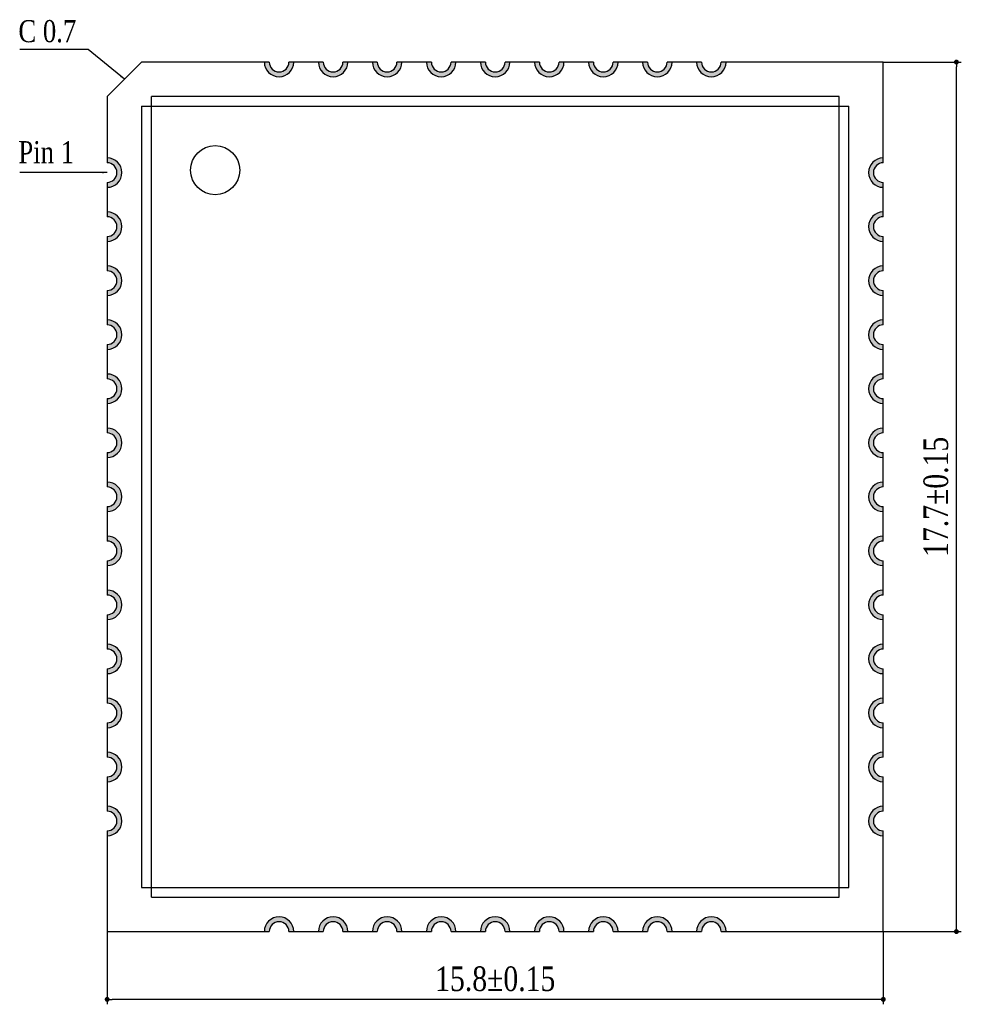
# Model space of a CAD drawing. Header units: millimetres. Extents: x 15541.4 to 15591.8, y 1983.2 to 2017.1.
# Tile 1 of 5: x 15541.4 to 15560.6, y 1992.9 to 2012.9. Entities that reach past the tile are written whole.
import ezdxf

# ---------------------------------------------------------------- set-up
doc = ezdxf.new("R2010")
doc.units = ezdxf.units.MM
doc.header["$LTSCALE"] = 30.734
doc.header["$PDMODE"] = 3
doc.header["$PDSIZE"] = 8
doc.layers.get('0').update_dxf_attribs({"linetype": 'CONTINUOUS'})
doc.layers.get('Defpoints').update_dxf_attribs({"linetype": 'CONTINUOUS'})
for name, color, linetype in [('01 实线', 7, 'CONTINUOUS'), ('02___PRT_ALL_AXES', 7, 'CONTINUOUS'), ('03 标注', 3, 'CONTINUOUS')]:
    doc.layers.add(name, color=color, linetype=linetype)
doc.styles.add('ST1', font='times.ttf', dxfattribs={"width": 0.8})
doc.dimstyles.new('ST-2_H2.5', dxfattribs={"dimscale": 0.2, "dimtxt": 2.5, "dimasz": 0.5, "dimexe": 0.5, "dimexo": 0, "dimgap": 0.8, "dimtad": 1, "dimdec": 3, "dimzin": 9, "dimdsep": 46, "dimtxsty": 'ST1', "dimblk": 'DOT', "dimcen": 0.1, "dimclrd": 256, "dimclre": 256, "dimclrt": 256, "dimadec": 0, "dimazin": 0, "dimtp": 0.1, "dimtm": 0.1, "dimtfac": 1, "dimtdec": 3, "dimtmove": 0, "dimatfit": 3, "dimfxl": 0, "dimtolj": 1, "dimlwd": -1, "dimlwe": -1, "dimarcsym": 0})

# ---------------------------------------------------------------- blocks, each defined once
blk = doc.blocks.new('_Dot')
at = {"color": 0, "linetype": 'ByBlock', "lineweight": -2}
blk.add_line((-0.5, 0), (-1, 0), dxfattribs=at)
at = {"color": 0, "linetype": 'ByBlock', "const_width": 0.5}
blk.add_lwpolyline([(-0.25, 0, 1), (0.25, 0, 1)], format="xyb", close=True, dxfattribs=at)
blk = doc.blocks.new('*D31')
at = {"layer": '01 实线'}
for p, q in [((15543.195, 1994.376), (15543.195, 1992.896)), ((15558.995, 1994.376), (15558.995, 1992.896)), ((15558.895, 1992.996), (15543.295, 1992.996))]:
    blk.add_line(p, q, dxfattribs=at)
at = {"layer": 'Defpoints', "color": 0}
for p in [(15543.195, 1994.376), (15558.995, 1994.376), (15543.195, 1992.996)]:
    blk.add_point(p, dxfattribs=at)
at = {"layer": '01 实线', "xscale": 0.1, "yscale": 0.1, "zscale": 0.1, "rotation": 180}
blk.add_blockref('_Dot', (15543.195, 1992.996), dxfattribs=at)
at = {"layer": '01 实线', "xscale": 0.1, "yscale": 0.1, "zscale": 0.1}
blk.add_blockref('_Dot', (15558.995, 1992.996), dxfattribs=at)
at = {"layer": '01 实线', "insert": (15551.095, 1993.411), "char_height": 0.5, "attachment_point": 5, "style": 'ST1'}
blk.add_mtext('\\A1;15.8±0.15', dxfattribs=at)
blk = doc.blocks.new('*D32')
at = {"layer": '01 实线'}
for p, q in [((15558.995, 2012.076), (15560.583, 2012.076)), ((15560.483, 1994.476), (15560.483, 2011.976)), ((15558.995, 1994.376), (15560.583, 1994.376))]:
    blk.add_line(p, q, dxfattribs=at)
at = {"layer": 'Defpoints', "color": 0}
for p in [(15558.995, 2012.076), (15560.483, 2012.076), (15558.995, 1994.376)]:
    blk.add_point(p, dxfattribs=at)
at = {"layer": '01 实线', "xscale": 0.1, "yscale": 0.1, "zscale": 0.1}
for p, rotation in [((15560.483, 2012.076), 90), ((15560.483, 1994.376), 270)]:
    blk.add_blockref('_Dot', p, dxfattribs=dict(at, rotation=rotation))
at = {"layer": '01 实线', "insert": (15560.068, 2003.226), "char_height": 0.5, "attachment_point": 5, "rotation": 90, "style": 'ST1'}
blk.add_mtext('\\A1;17.7±0.15', dxfattribs=at)

msp = doc.modelspace()

# ---------------------------------------------------------------- hatches: boundary and pattern name
at = {"layer": '03 标注', "ltscale": 0.05}
h = msp.add_hatch(color=0, dxfattribs=at)
h.dxf.hatch_style = 1
h.paths.add_polyline_path([(15546.9946, 2012.0763), (15546.8946, 2012.0763, -1), (15546.4946, 2012.0763), (15546.3946, 2012.0763, 1)])
h = msp.add_hatch(color=0, dxfattribs=at)
h.dxf.hatch_style = 1
h.paths.add_polyline_path([(15548.0946, 2012.0763), (15547.9946, 2012.0763, -1), (15547.5946, 2012.0763), (15547.4946, 2012.0763, 1)])
h = msp.add_hatch(color=0, dxfattribs=at)
h.dxf.hatch_style = 1
h.paths.add_polyline_path([(15549.1946, 2012.0763), (15549.0946, 2012.0763, -1), (15548.6946, 2012.0763), (15548.5946, 2012.0763, 1)])
h = msp.add_hatch(color=0, dxfattribs=at)
h.dxf.hatch_style = 1
h.paths.add_polyline_path([(15550.2946, 2012.0763), (15550.1946, 2012.0763, -1), (15549.7946, 2012.0763), (15549.6946, 2012.0763, 1)])
h = msp.add_hatch(color=0, dxfattribs=at)
h.dxf.hatch_style = 1
h.paths.add_polyline_path([(15551.3946, 2012.0763), (15551.2946, 2012.0763, -1), (15550.8946, 2012.0763), (15550.7946, 2012.0763, 1)])
h = msp.add_hatch(color=0, dxfattribs=at)
h.dxf.hatch_style = 1
h.paths.add_polyline_path([(15552.4946, 2012.0763), (15552.3946, 2012.0763, -1), (15551.9946, 2012.0763), (15551.8946, 2012.0763, 1)])
h = msp.add_hatch(color=0, dxfattribs=at)
h.dxf.hatch_style = 1
h.paths.add_polyline_path([(15553.5946, 2012.0763), (15553.4946, 2012.0763, -1), (15553.0946, 2012.0763), (15552.9946, 2012.0763, 1)])
h = msp.add_hatch(color=0, dxfattribs=at)
h.dxf.hatch_style = 1
h.paths.add_polyline_path([(15554.6946, 2012.0763), (15554.5946, 2012.0763, -1), (15554.1946, 2012.0763), (15554.0946, 2012.0763, 1)])
h = msp.add_hatch(color=0, dxfattribs=at)
h.dxf.hatch_style = 1
h.paths.add_polyline_path([(15555.7946, 2012.0763), (15555.6946, 2012.0763, -1), (15555.2946, 2012.0763), (15555.1946, 2012.0763, 1)])
h = msp.add_hatch(color=0, dxfattribs=at)
h.dxf.hatch_style = 1
h.paths.add_polyline_path([(15543.1946, 2010.1263), (15543.1946, 2010.0263, -1), (15543.1946, 2009.6263), (15543.1946, 2009.5263, 1)])
h = msp.add_hatch(color=0, dxfattribs=at)
h.dxf.hatch_style = 1
h.paths.add_polyline_path([(15558.9946, 2010.0263), (15558.9946, 2010.1263, 1), (15558.9946, 2009.5263), (15558.9946, 2009.6263, -1)])
h = msp.add_hatch(color=0, dxfattribs=at)
h.dxf.hatch_style = 1
h.paths.add_polyline_path([(15543.1946, 2009.0263), (15543.1946, 2008.9263, -1), (15543.1946, 2008.5263), (15543.1946, 2008.4263, 1)])
h = msp.add_hatch(color=0, dxfattribs=at)
h.dxf.hatch_style = 1
h.paths.add_polyline_path([(15558.9946, 2008.9263), (15558.9946, 2009.0263, 1), (15558.9946, 2008.4263), (15558.9946, 2008.5263, -1)])
h = msp.add_hatch(color=0, dxfattribs=at)
h.dxf.hatch_style = 1
h.paths.add_polyline_path([(15543.1946, 2007.9263), (15543.1946, 2007.8263, -1), (15543.1946, 2007.4263), (15543.1946, 2007.3263, 1)])
h = msp.add_hatch(color=0, dxfattribs=at)
h.dxf.hatch_style = 1
h.paths.add_polyline_path([(15558.9946, 2007.8263), (15558.9946, 2007.9263, 1), (15558.9946, 2007.3263), (15558.9946, 2007.4263, -1)])
h = msp.add_hatch(color=0, dxfattribs=at)
h.dxf.hatch_style = 1
h.paths.add_polyline_path([(15543.1946, 2006.8263), (15543.1946, 2006.7263, -1), (15543.1946, 2006.3263), (15543.1946, 2006.2263, 1)])
h = msp.add_hatch(color=0, dxfattribs=at)
h.dxf.hatch_style = 1
h.paths.add_polyline_path([(15558.9946, 2006.7263), (15558.9946, 2006.8263, 1), (15558.9946, 2006.2263), (15558.9946, 2006.3263, -1)])
h = msp.add_hatch(color=0, dxfattribs=at)
h.dxf.hatch_style = 1
h.paths.add_polyline_path([(15543.1946, 2005.7263), (15543.1946, 2005.6263, -1), (15543.1946, 2005.2263), (15543.1946, 2005.1263, 1)])
h = msp.add_hatch(color=0, dxfattribs=at)
h.dxf.hatch_style = 1
h.paths.add_polyline_path([(15558.9946, 2005.6263), (15558.9946, 2005.7263, 1), (15558.9946, 2005.1263), (15558.9946, 2005.2263, -1)])
h = msp.add_hatch(color=0, dxfattribs=at)
h.dxf.hatch_style = 1
h.paths.add_polyline_path([(15543.1946, 2004.6263), (15543.1946, 2004.5263, -1), (15543.1946, 2004.1263), (15543.1946, 2004.0263, 1)])
h = msp.add_hatch(color=0, dxfattribs=at)
h.dxf.hatch_style = 1
h.paths.add_polyline_path([(15558.9946, 2004.5263), (15558.9946, 2004.6263, 1), (15558.9946, 2004.0263), (15558.9946, 2004.1263, -1)])
h = msp.add_hatch(color=0, dxfattribs=at)
h.dxf.hatch_style = 1
h.paths.add_polyline_path([(15543.1946, 2003.5263), (15543.1946, 2003.4263, -1), (15543.1946, 2003.0263), (15543.1946, 2002.9263, 1)])
h = msp.add_hatch(color=0, dxfattribs=at)
h.dxf.hatch_style = 1
h.paths.add_polyline_path([(15558.9946, 2003.4263), (15558.9946, 2003.5263, 1), (15558.9946, 2002.9263), (15558.9946, 2003.0263, -1)])
h = msp.add_hatch(color=0, dxfattribs=at)
h.dxf.hatch_style = 1
h.paths.add_polyline_path([(15543.1946, 2002.4263), (15543.1946, 2002.3263, -1), (15543.1946, 2001.9263), (15543.1946, 2001.8263, 1)])
h = msp.add_hatch(color=0, dxfattribs=at)
h.dxf.hatch_style = 1
h.paths.add_polyline_path([(15558.9946, 2002.3263), (15558.9946, 2002.4263, 1), (15558.9946, 2001.8263), (15558.9946, 2001.9263, -1)])
h = msp.add_hatch(color=0, dxfattribs=at)
h.dxf.hatch_style = 1
h.paths.add_polyline_path([(15543.1946, 2001.3263), (15543.1946, 2001.2263, -1), (15543.1946, 2000.8263), (15543.1946, 2000.7263, 1)])
h = msp.add_hatch(color=0, dxfattribs=at)
h.dxf.hatch_style = 1
h.paths.add_polyline_path([(15558.9946, 2001.2263), (15558.9946, 2001.3263, 1), (15558.9946, 2000.7263), (15558.9946, 2000.8263, -1)])
h = msp.add_hatch(color=0, dxfattribs=at)
h.dxf.hatch_style = 1
h.paths.add_polyline_path([(15543.1946, 2000.2263), (15543.1946, 2000.1263, -1), (15543.1946, 1999.7263), (15543.1946, 1999.6263, 1)])
h = msp.add_hatch(color=0, dxfattribs=at)
h.dxf.hatch_style = 1
h.paths.add_polyline_path([(15558.9946, 2000.1263), (15558.9946, 2000.2263, 1), (15558.9946, 1999.6263), (15558.9946, 1999.7263, -1)])
h = msp.add_hatch(color=0, dxfattribs=at)
h.dxf.hatch_style = 1
h.paths.add_polyline_path([(15543.1946, 1999.1263), (15543.1946, 1999.0263, -1), (15543.1946, 1998.6263), (15543.1946, 1998.5263, 1)])
h = msp.add_hatch(color=0, dxfattribs=at)
h.dxf.hatch_style = 1
h.paths.add_polyline_path([(15558.9946, 1999.0263), (15558.9946, 1999.1263, 1), (15558.9946, 1998.5263), (15558.9946, 1998.6263, -1)])
h = msp.add_hatch(color=0, dxfattribs=at)
h.dxf.hatch_style = 1
h.paths.add_polyline_path([(15543.1946, 1998.0263), (15543.1946, 1997.9263, -1), (15543.1946, 1997.5263), (15543.1946, 1997.4263, 1)])
h = msp.add_hatch(color=0, dxfattribs=at)
h.dxf.hatch_style = 1
h.paths.add_polyline_path([(15558.9946, 1997.9263), (15558.9946, 1998.0263, 1), (15558.9946, 1997.4263), (15558.9946, 1997.5263, -1)])
h = msp.add_hatch(color=0, dxfattribs=at)
h.dxf.hatch_style = 1
h.paths.add_polyline_path([(15543.1946, 1996.9263), (15543.1946, 1996.8263, -1), (15543.1946, 1996.4263), (15543.1946, 1996.3263, 1)])
h = msp.add_hatch(color=0, dxfattribs=at)
h.dxf.hatch_style = 1
h.paths.add_polyline_path([(15558.9946, 1996.8263), (15558.9946, 1996.9263, 1), (15558.9946, 1996.3263), (15558.9946, 1996.4263, -1)])
h = msp.add_hatch(color=0, dxfattribs=at)
h.dxf.hatch_style = 1
h.paths.add_polyline_path([(15546.3946, 1994.3763), (15546.4946, 1994.3763, -1), (15546.8946, 1994.3763), (15546.9946, 1994.3763, 1)])
h = msp.add_hatch(color=0, dxfattribs=at)
h.dxf.hatch_style = 1
h.paths.add_polyline_path([(15547.4946, 1994.3763), (15547.5946, 1994.3763, -1), (15547.9946, 1994.3763), (15548.0946, 1994.3763, 1)])
h = msp.add_hatch(color=0, dxfattribs=at)
h.dxf.hatch_style = 1
h.paths.add_polyline_path([(15548.5946, 1994.3763), (15548.6946, 1994.3763, -1), (15549.0946, 1994.3763), (15549.1946, 1994.3763, 1)])
h = msp.add_hatch(color=0, dxfattribs=at)
h.dxf.hatch_style = 1
h.paths.add_polyline_path([(15549.6946, 1994.3763), (15549.7946, 1994.3763, -1), (15550.1946, 1994.3763), (15550.2946, 1994.3763, 1)])
h = msp.add_hatch(color=0, dxfattribs=at)
h.dxf.hatch_style = 1
h.paths.add_polyline_path([(15550.7946, 1994.3763), (15550.8946, 1994.3763, -1), (15551.2946, 1994.3763), (15551.3946, 1994.3763, 1)])
h = msp.add_hatch(color=0, dxfattribs=at)
h.dxf.hatch_style = 1
h.paths.add_polyline_path([(15551.8946, 1994.3763), (15551.9946, 1994.3763, -1), (15552.3946, 1994.3763), (15552.4946, 1994.3763, 1)])
h = msp.add_hatch(color=0, dxfattribs=at)
h.dxf.hatch_style = 1
h.paths.add_polyline_path([(15552.9946, 1994.3763), (15553.0946, 1994.3763, -1), (15553.4946, 1994.3763), (15553.5946, 1994.3763, 1)])
h = msp.add_hatch(color=0, dxfattribs=at)
h.dxf.hatch_style = 1
h.paths.add_polyline_path([(15554.0946, 1994.3763), (15554.1946, 1994.3763, -1), (15554.5946, 1994.3763), (15554.6946, 1994.3763, 1)])
h = msp.add_hatch(color=0, dxfattribs=at)
h.dxf.hatch_style = 1
h.paths.add_polyline_path([(15555.1946, 1994.3763), (15555.2946, 1994.3763, -1), (15555.6946, 1994.3763), (15555.7946, 1994.3763, 1)])

# ---------------------------------------------------------------- linework, layer by layer
at = {"layer": '02___PRT_ALL_AXES', "color": 7, "linetype": 'Continuous'}
for p, q in [((15543.1946, 2011.3763), (15543.8946, 2012.0763)), ((15546.3946, 2012.0763), (15543.8946, 2012.0763)), ((15546.4946, 2012.0763), (15546.3946, 2012.0763)), ((15547.5946, 2012.0763), (15546.8946, 2012.0763)), ((15548.6946, 2012.0763), (15547.9946, 2012.0763)), ((15549.7946, 2012.0763), (15549.0946, 2012.0763)), ((15550.8946, 2012.0763), (15550.1946, 2012.0763)), ((15551.9946, 2012.0763), (15551.2946, 2012.0763)), ((15553.0946, 2012.0763), (15552.3946, 2012.0763)), ((15554.1946, 2012.0763), (15553.4946, 2012.0763)), ((15555.2946, 2012.0763), (15554.5946, 2012.0763)), ((15558.9946, 2012.0763), (15555.6946, 2012.0763)), ((15558.9946, 2010.0263), (15558.9946, 2012.0763)), ((15543.1946, 2011.3763), (15543.1946, 2010.1263)), ((15544.0946, 1995.0763), (15544.0946, 2011.3763)), ((15558.0946, 2011.3763), (15544.0946, 2011.3763)), ((15558.0946, 1995.0763), (15558.0946, 2011.3763)), ((15543.8946, 2011.1763), (15543.8946, 1995.2763)), ((15543.8946, 2011.1763), (15558.2946, 2011.1763)), ((15558.2946, 1995.2763), (15558.2946, 2011.1763)), ((15543.1946, 2010.1263), (15543.1946, 2010.0263)), ((15543.1946, 2009.6263), (15543.1946, 2008.9263)), ((15558.9946, 2008.9263), (15558.9946, 2009.6263)), ((15543.1946, 2008.5263), (15543.1946, 2007.8263)), ((15558.9946, 2007.8263), (15558.9946, 2008.5263)), ((15543.1946, 2007.4263), (15543.1946, 2006.7263)), ((15558.9946, 2006.7263), (15558.9946, 2007.4263)), ((15543.1946, 2006.3263), (15543.1946, 2005.6263)), ((15558.9946, 2005.6263), (15558.9946, 2006.3263)), ((15543.1946, 2005.2263), (15543.1946, 2004.5263)), ((15558.9946, 2004.5263), (15558.9946, 2005.2263)), ((15543.1946, 2004.1263), (15543.1946, 2003.4263)), ((15558.9946, 2003.4263), (15558.9946, 2004.1263)), ((15543.1946, 2003.0263), (15543.1946, 2002.3263)), ((15558.9946, 2002.3263), (15558.9946, 2003.0263)), ((15543.1946, 2001.9263), (15543.1946, 2001.2263)), ((15558.9946, 2001.2263), (15558.9946, 2001.9263)), ((15543.1946, 2000.8263), (15543.1946, 2000.1263)), ((15558.9946, 2000.1263), (15558.9946, 2000.8263)), ((15543.1946, 1999.7263), (15543.1946, 1999.0263)), ((15558.9946, 1999.0263), (15558.9946, 1999.7263)), ((15543.1946, 1998.6263), (15543.1946, 1997.9263)), ((15558.9946, 1997.9263), (15558.9946, 1998.6263)), ((15543.1946, 1997.5263), (15543.1946, 1996.8263)), ((15558.9946, 1996.8263), (15558.9946, 1997.5263)), ((15543.1946, 1996.4263), (15543.1946, 1994.3763)), ((15558.9946, 1994.3763), (15558.9946, 1996.4263)), ((15543.8946, 1995.2763), (15558.2946, 1995.2763)), ((15544.0946, 1995.0763), (15558.0946, 1995.0763)), ((15543.1946, 1994.3763), (15546.4946, 1994.3763)), ((15546.8946, 1994.3763), (15547.5946, 1994.3763)), ((15547.9946, 1994.3763), (15548.6946, 1994.3763)), ((15549.0946, 1994.3763), (15549.7946, 1994.3763)), ((15550.1946, 1994.3763), (15550.8946, 1994.3763)), ((15551.2946, 1994.3763), (15551.9946, 1994.3763)), ((15552.3946, 1994.3763), (15553.0946, 1994.3763)), ((15553.4946, 1994.3763), (15554.1946, 1994.3763)), ((15554.5946, 1994.3763), (15555.2946, 1994.3763)), ((15555.6946, 1994.3763), (15558.9946, 1994.3763))]:
    msp.add_line(p, q, dxfattribs=at)
msp.add_circle((15545.3946, 2009.8763), 0.5, dxfattribs=at)
for centre, radius, start, end in [((15546.6946, 2012.0763), 0.3, 180, 0), ((15546.6946, 2012.0763), 0.2, 180, 0), ((15547.7946, 2012.0763), 0.3, 180, 0), ((15547.7946, 2012.0763), 0.2, 180, 0), ((15548.8946, 2012.0763), 0.3, 180, 0), ((15548.8946, 2012.0763), 0.2, 180, 0), ((15549.9946, 2012.0763), 0.3, 180, 0), ((15549.9946, 2012.0763), 0.2, 180, 0), ((15551.0946, 2012.0763), 0.3, 180, 0), ((15551.0946, 2012.0763), 0.2, 180, 0), ((15552.1946, 2012.0763), 0.3, 180, 0), ((15552.1946, 2012.0763), 0.2, 180, 0), ((15553.2946, 2012.0763), 0.3, 180, 0), ((15553.2946, 2012.0763), 0.2, 180, 0), ((15554.3946, 2012.0763), 0.3, 180, 0), ((15554.3946, 2012.0763), 0.2, 180, 0), ((15555.4946, 2012.0763), 0.3, 180, 0), ((15555.4946, 2012.0763), 0.2, 180, 0), ((15543.1946, 2009.8263), 0.3, 270, 90), ((15558.9946, 2009.8263), 0.3, 90, 270), ((15543.1946, 2009.8263), 0.2, 270, 90), ((15558.9946, 2009.8263), 0.2, 90, 270), ((15543.1946, 2008.7263), 0.3, 270, 90), ((15543.1946, 2008.7263), 0.2, 270, 90), ((15558.9946, 2008.7263), 0.3, 90, 270), ((15558.9946, 2008.7263), 0.2, 90, 270), ((15543.1946, 2007.6263), 0.3, 270, 90), ((15558.9946, 2007.6263), 0.3, 90, 270), ((15543.1946, 2007.6263), 0.2, 270, 90), ((15558.9946, 2007.6263), 0.2, 90, 270), ((15543.1946, 2006.5263), 0.3, 270, 90), ((15543.1946, 2006.5263), 0.2, 270, 90), ((15558.9946, 2006.5263), 0.3, 90, 270), ((15558.9946, 2006.5263), 0.2, 90, 270), ((15543.1946, 2005.4263), 0.3, 270, 90), ((15558.9946, 2005.4263), 0.3, 90, 270), ((15543.1946, 2005.4263), 0.2, 270, 90), ((15558.9946, 2005.4263), 0.2, 90, 270), ((15543.1946, 2004.3263), 0.3, 270, 90), ((15543.1946, 2004.3263), 0.2, 270, 90), ((15558.9946, 2004.3263), 0.3, 90, 270), ((15558.9946, 2004.3263), 0.2, 90, 270), ((15543.1946, 2003.2263), 0.3, 270, 90), ((15558.9946, 2003.2263), 0.3, 90, 270), ((15543.1946, 2003.2263), 0.2, 270, 90), ((15558.9946, 2003.2263), 0.2, 90, 270), ((15543.1946, 2002.1263), 0.3, 270, 90), ((15543.1946, 2002.1263), 0.2, 270, 90), ((15558.9946, 2002.1263), 0.3, 90, 270), ((15558.9946, 2002.1263), 0.2, 90, 270), ((15543.1946, 2001.0263), 0.3, 270, 90), ((15558.9946, 2001.0263), 0.3, 90, 270), ((15543.1946, 2001.0263), 0.2, 270, 90), ((15558.9946, 2001.0263), 0.2, 90, 270), ((15543.1946, 1999.9263), 0.3, 270, 90), ((15543.1946, 1999.9263), 0.2, 270, 90), ((15558.9946, 1999.9263), 0.3, 90, 270), ((15558.9946, 1999.9263), 0.2, 90, 270), ((15543.1946, 1998.8263), 0.3, 270, 90), ((15558.9946, 1998.8263), 0.3, 90, 270), ((15543.1946, 1998.8263), 0.2, 270, 90), ((15558.9946, 1998.8263), 0.2, 90, 270), ((15543.1946, 1997.7263), 0.3, 270, 90), ((15543.1946, 1997.7263), 0.2, 270, 90), ((15558.9946, 1997.7263), 0.3, 90, 270), ((15558.9946, 1997.7263), 0.2, 90, 270), ((15543.1946, 1996.6263), 0.3, 270, 90), ((15558.9946, 1996.6263), 0.3, 90, 270), ((15543.1946, 1996.6263), 0.2, 270, 90), ((15558.9946, 1996.6263), 0.2, 90, 270), ((15546.6946, 1994.3763), 0.3, 0, 180), ((15546.6946, 1994.3763), 0.2, 0, 180), ((15547.7946, 1994.3763), 0.3, 0, 180), ((15547.7946, 1994.3763), 0.2, 0, 180), ((15548.8946, 1994.3763), 0.3, 0, 180), ((15548.8946, 1994.3763), 0.2, 0, 180), ((15549.9946, 1994.3763), 0.3, 0, 180), ((15549.9946, 1994.3763), 0.2, 0, 180), ((15551.0946, 1994.3763), 0.3, 0, 180), ((15551.0946, 1994.3763), 0.2, 0, 180), ((15552.1946, 1994.3763), 0.3, 0, 180), ((15552.1946, 1994.3763), 0.2, 0, 180), ((15553.2946, 1994.3763), 0.3, 0, 180), ((15553.2946, 1994.3763), 0.2, 0, 180), ((15554.3946, 1994.3763), 0.3, 0, 180), ((15554.3946, 1994.3763), 0.2, 0, 180), ((15555.4946, 1994.3763), 0.3, 0, 180), ((15555.4946, 1994.3763), 0.2, 0, 180)]:
    msp.add_arc(centre, radius, start, end, dxfattribs=at)

# ---------------------------------------------------------------- texts
at = {"layer": '03 标注', "ltscale": 0.05, "char_height": 0.45, "attachment_point": 1, "style": 'ST1'}
for s, insert in [('{\\C0;C 0.7}', (15541.3878, 2012.9307)), ('{\\C0;Pin 1}', (15541.3878, 2010.4675))]:
    msp.add_mtext_dynamic_manual_height_columns(s, width=1.114843, gutter_width=15, heights=[0], dxfattribs=dict(at, insert=insert))

# ---------------------------------------------------------------- dimensions: what is measured, and where the dimension line sits
at = {"layer": '01 实线'}
dim = msp.add_linear_dim(base=(15560.483, 2012.0763), p1=(15558.9946, 1994.3763), p2=(15558.9946, 2012.0763), angle=90, dimstyle='ST-2_H2.5', override={"dimtol": 1, "dimtp": 0.15, "dimtm": 0.15}, dxfattribs=at)
dim.commit()
dim.dimension.update_dxf_attribs({"geometry": '*D32', "text_midpoint": (15560.0679, 2003.2263)})
dim = msp.add_linear_dim(base=(15543.1946, 1992.9957), p1=(15558.9946, 1994.3763), p2=(15543.1946, 1994.3763), dimstyle='ST-2_H2.5', override={"dimtol": 1, "dimtp": 0.15, "dimtm": 0.15}, dxfattribs=at)
dim.commit()
dim.dimension.update_dxf_attribs({"geometry": '*D31', "text_midpoint": (15551.0946, 1993.4107)})

# ---------------------------------------------------------------- leaders
at = {"layer": '01 实线', "ltscale": 0.05}
for points, override in [([(15543.5446, 2011.7263), (15542.8102, 2012.3343), (15541.4143, 2012.3343)], {"dimtad": 0}), ([(15543.1946, 2009.8263), (15541.4154, 2009.8263)], {"dimgap": 0.8, "dimtad": 0})]:
    msp.add_leader(points, dimstyle='ST-2_H2.5', override=override, dxfattribs=at)

doc.saveas('drawing.dxf')
